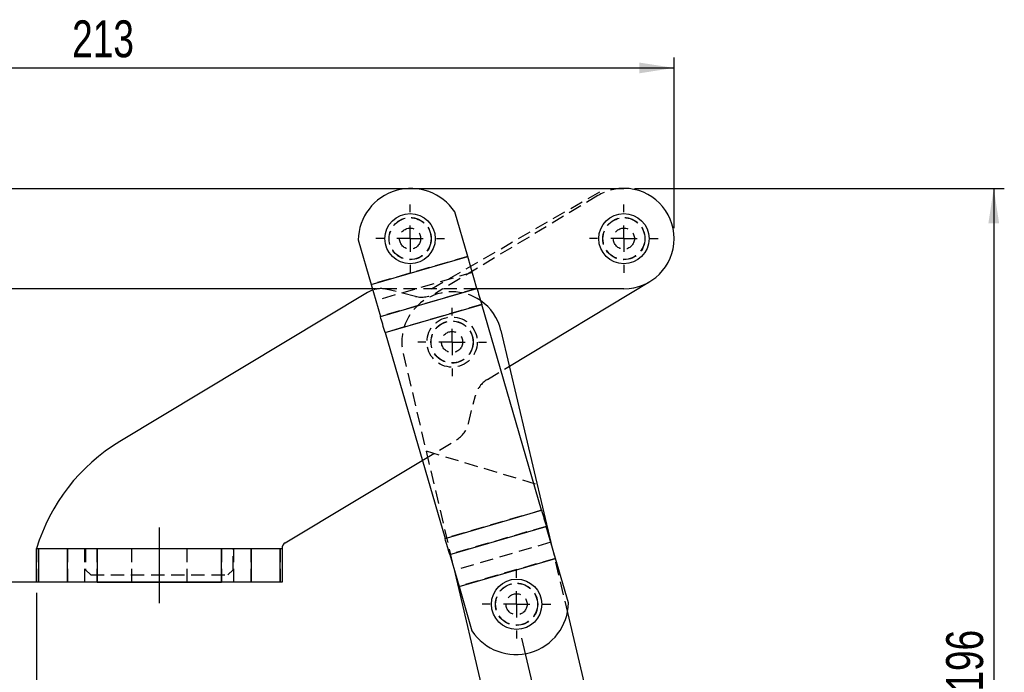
# Model space of a CAD drawing. Extents: x 67 to 774, y 19 to 566.
# Tile 34 of 44: x 201 to 387, y 442 to 566. Entities that reach past the tile are written whole.
import ezdxf

# ---------------------------------------------------------------- set-up
doc = ezdxf.new("R2010")
doc.units = 0
doc.header["$LTSCALE"] = 2
doc.linetypes.add('CENTERX2', pattern=[20.32, 12.7, -2.54, 2.54, -2.54])
doc.linetypes.add('HIDDEN', pattern=[1.905, 1.27, -0.635])
doc.layers.get('0').update_dxf_attribs({"linetype": 'CONTINUOUS'})
doc.layers.add('FORMATO', color=179, linetype='CONTINUOUS')
doc.styles.add('SLDTEXTSTYLE0', font='TXT', dxfattribs={"width": 0.75})
doc.dimstyles.new('SLDDIMSTYLE0', dxfattribs={"dimtxt": 7, "dimasz": 6.604, "dimexe": 0, "dimexo": 0.0625, "dimgap": 1.75, "dimtad": 1, "dimdec": 0, "dimrnd": 1e-09, "dimzin": 12, "dimtxsty": 'SLDTEXTSTYLE0', "dimsah": 1, "dimcen": 0.09, "dimazin": 3, "dimtfac": 1, "dimtdec": 0, "dimtofl": 0, "dimtmove": 0, "dimatfit": 3, "dimtolj": 1, "dimtzin": 12})
doc.dimstyles.new('SLDDIMSTYLE1', dxfattribs={"dimtxt": 7, "dimasz": 6.604, "dimexe": 0, "dimexo": 0.0625, "dimgap": 1.75, "dimtad": 1, "dimdec": 1, "dimrnd": 1e-09, "dimzin": 12, "dimtxsty": 'SLDTEXTSTYLE0', "dimsah": 1, "dimcen": 0.09, "dimazin": 3, "dimtfac": 1, "dimtdec": 1, "dimtofl": 0, "dimtmove": 0, "dimatfit": 3, "dimtolj": 1, "dimtzin": 12})
doc.dimstyles.new('SLDDIMSTYLE2', dxfattribs={"dimtxt": 7, "dimasz": 6.604, "dimexe": 0, "dimexo": 0.0625, "dimgap": 1.75, "dimtad": 1, "dimdec": 3, "dimrnd": 1e-09, "dimzin": 12, "dimtxsty": 'SLDTEXTSTYLE0', "dimsah": 1, "dimcen": 0.09, "dimazin": 3, "dimtfac": 1, "dimtdec": 3, "dimtofl": 0, "dimtmove": 0, "dimatfit": 3, "dimtolj": 1, "dimtzin": 12})

# ---------------------------------------------------------------- blocks, each defined once
blk = doc.blocks.new('_D')
at = {"layer": 'FORMATO'}
for p, q in [((317.39, 534), (387.48, 534)), ((385.48, 534), (385.48, 337.81)), ((320.77, 337.81), (387.48, 337.81))]:
    blk.add_line(p, q, dxfattribs=at)
for points in [[(385.48, 534), (384.46, 527.4), (386.49, 527.4)], [(385.48, 337.81), (386.49, 344.41), (384.46, 344.41)]]:
    blk.add_solid(points, dxfattribs=at)
at = {"layer": 'FORMATO', "insert": (376.45, 438.59), "char_height": 7, "attachment_point": 1, "rotation": 90, "style": 'SLDTEXTSTYLE0'}
blk.add_mtext('196', dxfattribs=at)
blk = doc.blocks.new('_D_1')
at = {"layer": 'FORMATO'}
for p, q in [((109.91, 514.95), (73.95, 514.95)), ((75.95, 514.95), (75.95, 459.35)), ((242.77, 459.35), (73.95, 459.35))]:
    blk.add_line(p, q, dxfattribs=at)
for points in [[(75.95, 514.95), (74.93, 508.35), (76.97, 508.35)], [(75.95, 459.35), (76.97, 465.96), (74.93, 465.96)]]:
    blk.add_solid(points, dxfattribs=at)
at = {"layer": 'FORMATO', "insert": (66.93, 478.49), "char_height": 7, "attachment_point": 1, "rotation": 90, "style": 'SLDTEXTSTYLE0'}
blk.add_mtext('55,6', dxfattribs=at)
blk = doc.blocks.new('_D_2')
at = {"layer": 'FORMATO'}
for p, q in [((111.91, 536), (111.91, 558.84)), ((324.91, 526.48), (324.91, 558.84)), ((111.91, 556.84), (324.91, 556.84))]:
    blk.add_line(p, q, dxfattribs=at)
for points in [[(111.91, 556.84), (118.52, 555.82), (118.52, 557.86)], [(324.91, 556.84), (318.31, 557.86), (318.31, 555.82)]]:
    blk.add_solid(points, dxfattribs=at)
at = {"layer": 'FORMATO', "insert": (210.84, 565.86), "char_height": 7, "attachment_point": 1, "style": 'SLDTEXTSTYLE0'}
blk.add_mtext('213', dxfattribs=at)
blk = doc.blocks.new('_D_4')
at = {"layer": 'FORMATO'}
for p, q in [((111.91, 512.95), (111.91, 429.04)), ((204.11, 457.35), (204.11, 429.04)), ((111.91, 431.04), (204.11, 431.04))]:
    blk.add_line(p, q, dxfattribs=at)
for points in [[(111.91, 431.04), (118.52, 430.02), (118.52, 432.05)], [(204.11, 431.04), (197.51, 432.05), (197.51, 430.02)]]:
    blk.add_solid(points, dxfattribs=at)
at = {"layer": 'FORMATO', "insert": (151.56, 440.06), "char_height": 7, "attachment_point": 1, "style": 'SLDTEXTSTYLE0'}
blk.add_mtext('92,2', dxfattribs=at)
blk = doc.blocks.new('SW_CENTERMARKSYMBOL_0')
at = {"layer": 'FORMATO', "color": 0}
for p, q in [((0, 5), (0, 6.5)), ((0, 0), (0, 2.5)), ((-5, 0), (-6.5, 0)), ((0, 0), (-2.5, 0)), ((0, 0), (0, -2.5)), ((0, 0), (2.5, 0)), ((5, 0), (6.5, 0)), ((0, -5), (0, -6.5))]:
    blk.add_line(p, q, dxfattribs=at)
blk = doc.blocks.new('SW_CENTERMARKSYMBOL_1')
at = {"layer": 'FORMATO', "color": 0}
for p, q in [((0, 5), (0, 6.5)), ((0, 0), (0, 2.5)), ((-5, 0), (-6.5, 0)), ((0, 0), (-2.5, 0)), ((0, 0), (0, -2.5)), ((0, 0), (2.5, 0)), ((5, 0), (6.5, 0)), ((0, -5), (0, -6.5))]:
    blk.add_line(p, q, dxfattribs=at)
blk = doc.blocks.new('SW_CENTERMARKSYMBOL_2')
at = {"layer": 'FORMATO', "color": 0}
for p, q in [((0, 5), (0, 6.5)), ((0, 0), (0, 2.5)), ((-5, 0), (-6.5, 0)), ((0, 0), (-2.5, 0)), ((0, 0), (0, -2.5)), ((0, 0), (2.5, 0)), ((5, 0), (6.5, 0)), ((0, -5), (0, -6.5))]:
    blk.add_line(p, q, dxfattribs=at)
blk = doc.blocks.new('SW_CENTERMARKSYMBOL_3')
at = {"layer": 'FORMATO', "color": 0}
for p, q in [((0, 5), (0, 6.5)), ((0, 0), (0, 2.5)), ((-5, 0), (-6.5, 0)), ((0, 0), (-2.5, 0)), ((0, 0), (0, -2.5)), ((0, 0), (2.5, 0)), ((5, 0), (6.5, 0)), ((0, -5), (0, -6.5))]:
    blk.add_line(p, q, dxfattribs=at)

msp = doc.modelspace()

# ---------------------------------------------------------------- linework, layer by layer
at = {"color": 7, "linetype": 'CONTINUOUS'}
for p, q in [((111.912867, 534.001983), (315.387866, 534.001983)), ((285.790412, 521.098936), (283.335412, 529.538066)), ((265.043682, 524.216879), (267.498681, 515.77775)), ((267.498681, 515.77775), (285.790412, 521.098936)), ((267.500078, 515.772949), (285.791809, 521.094136)), ((285.790412, 521.098936), (285.791809, 521.094136)), ((287.55606, 515.029476), (285.791809, 521.094136)), ((267.738899, 514.951983), (111.912867, 514.951983)), ((267.500078, 515.772949), (269.264328, 509.708289)), ((269.264328, 509.708289), (287.55606, 515.029476)), ((315.387866, 514.951983), (287.578602, 514.951983)), ((293.697821, 500.296522), (320.301621, 516.317287)), ((266.821211, 514.280222), (219.862869, 486.001983)), ((270.152589, 506.654866), (288.44432, 511.976053)), ((299.790582, 472.972956), (288.44432, 511.976053)), ((270.152589, 506.654866), (281.498848, 467.651766)), ((292.106239, 507.05646), (301.575954, 466.835685)), ((251.227608, 466.789778), (277.199721, 482.430145)), ((281.498848, 467.651766), (299.790582, 472.972956)), ((282.38711, 464.598343), (300.678843, 469.919533)), ((302.443093, 463.854872), (300.678843, 469.919533)), ((204.112863, 459.351979), (204.112863, 465.701982)), ((204.112863, 465.701982), (204.474708, 465.701982)), ((204.474708, 465.701982), (204.474708, 459.351979)), ((204.474708, 465.701982), (209.955363, 465.701982)), ((209.955363, 459.351979), (209.955363, 465.701982)), ((209.955363, 465.701982), (215.593515, 465.701982)), ((215.593515, 465.701982), (215.593515, 459.351979)), ((215.593515, 465.701982), (239.132216, 465.701982)), ((239.132216, 459.351979), (239.132216, 465.701982)), ((239.132216, 465.701982), (244.770369, 465.701982)), ((244.770369, 465.701982), (244.770369, 459.351979)), ((244.770369, 465.701982), (250.251023, 465.701982)), ((250.251023, 459.351979), (250.251023, 465.701982)), ((250.251023, 465.701982), (250.612868, 465.701982)), ((250.612868, 465.701982), (250.612868, 459.351979)), ((282.38711, 464.598343), (284.151361, 458.533682)), ((284.151361, 458.533682), (302.443093, 463.854872)), ((284.152758, 458.528884), (302.444489, 463.85007)), ((304.899489, 455.410942), (302.444489, 463.85007)), ((283.146208, 461.988922), (289.821614, 433.636442)), ((204.474708, 459.351979), (204.112863, 459.351979)), ((209.955363, 459.351979), (204.474708, 459.351979)), ((215.593515, 459.351979), (209.955363, 459.351979)), ((215.593515, 459.351979), (239.132216, 459.351979)), ((244.770369, 459.351979), (239.132216, 459.351979)), ((250.251023, 459.351979), (244.770369, 459.351979)), ((250.612868, 459.351979), (250.251023, 459.351979)), ((284.152758, 458.528884), (286.607756, 450.089753)), ((304.69454, 453.590095), (308.364593, 438.002259))]:
    msp.add_line(p, q, dxfattribs=at)
at = {"color": 7, "linetype": 'HIDDEN'}
for p, q in [((278.912867, 514.951983), (311.908434, 534.001983)), ((310.47411, 532.636678), (279.695196, 514.101666)), ((285.790412, 521.098936), (267.498681, 515.77775)), ((285.791809, 521.094136), (267.500078, 515.772949)), ((286.678674, 518.045513), (268.38694, 512.724327)), ((287.578602, 514.951983), (267.738899, 514.951983)), ((287.55606, 515.029476), (269.264328, 509.708289)), ((275.910953, 513.532307), (270.605454, 514.849583)), ((288.442923, 511.980854), (270.151192, 506.659666)), ((288.44432, 511.976053), (270.152589, 506.654866)), ((273.56326, 502.690638), (283.146208, 461.988922)), ((289.522708, 497.782275), (293.697821, 500.296522)), ((285.932167, 489.398312), (287.249442, 494.703814)), ((277.199721, 482.430145), (283.658901, 486.319851)), ((277.911892, 484.220661), (298.975481, 477.88069)), ((299.790582, 472.972956), (281.498848, 467.651766)), ((299.791978, 472.968154), (281.500245, 467.646968)), ((300.678843, 469.919533), (282.38711, 464.598343)), ((301.556228, 466.903493), (283.264497, 461.582303)), ((301.575954, 466.835685), (304.69454, 453.590095)), ((204.474708, 459.351979), (204.474708, 465.701982)), ((209.955363, 465.701982), (209.955363, 459.351979)), ((213.262869, 459.351979), (213.262869, 465.701982)), ((213.362863, 465.701982), (213.362863, 461.701982)), ((215.593515, 459.351979), (215.593515, 465.701982)), ((222.112863, 465.701982), (222.112863, 459.351979)), ((232.612869, 459.351979), (232.612869, 465.701982)), ((239.132216, 465.701982), (239.132216, 459.351979)), ((241.362868, 461.701982), (241.362868, 465.701982)), ((241.462862, 459.351979), (241.462862, 465.701982)), ((244.770369, 459.351979), (244.770369, 465.701982)), ((250.251023, 465.701982), (250.251023, 459.351979)), ((302.443093, 463.854872), (284.151361, 458.533682)), ((302.444489, 463.85007), (284.152758, 458.528884)), ((213.362863, 461.701982), (214.362865, 460.70198)), ((240.362866, 460.70198), (241.362868, 461.701982)), ((214.362865, 460.70198), (240.362866, 460.70198))]:
    msp.add_line(p, q, dxfattribs=at)
at = {"color": 7, "linetype": 'CONTINUOUS', "flags": 128}
for points in [[(287.55606, 515.029476), (287.658584, 514.677041), (287.764475, 514.313041), (287.873276, 513.939034), (287.984522, 513.556621), (288.097738, 513.167439), (288.212437, 512.773156), (288.32813, 512.375459), (288.44432, 511.976053)], [(270.152589, 506.654866), (270.036398, 507.054273), (269.920705, 507.451968), (269.806007, 507.846253), (269.692792, 508.235434), (269.581543, 508.617846), (269.472743, 508.991854), (269.366851, 509.355854), (269.264328, 509.708289)], [(299.790582, 472.972956), (299.906772, 472.573549), (300.022464, 472.175851), (300.137164, 471.781567), (300.25038, 471.392386), (300.361626, 471.009973), (300.470427, 470.635965), (300.576317, 470.271964), (300.678843, 469.919533)], [(282.38711, 464.598343), (282.284586, 464.950778), (282.178695, 465.314779), (282.069894, 465.688787), (281.958645, 466.0712), (281.84543, 466.460381), (281.730732, 466.854665), (281.615039, 467.252359), (281.498848, 467.651766)], [(302.443093, 463.854872), (302.443254, 463.854317), (302.443421, 463.853747), (302.443591, 463.853158), (302.443766, 463.852555), (302.443944, 463.851944), (302.444125, 463.851325), (302.444306, 463.850699), (302.444489, 463.85007)]]:
    msp.add_lwpolyline(points, dxfattribs=at)
at = {"color": 7, "linetype": 'CONTINUOUS'}
for centre in [(274.887866, 524.476983), (315.387866, 524.476983), (295.055304, 455.150837)]:
    msp.add_circle(centre, 4.7625, dxfattribs=at)
at = {"color": 7, "linetype": 'HIDDEN'}
for centre, radius in [((274.887866, 524.476983), 4), ((274.887866, 524.476983), 3.96875), ((315.387866, 524.476983), 4), ((315.387866, 524.476983), 3.96875), ((274.887866, 524.476983), 2), ((315.387866, 524.476983), 2), ((282.834749, 504.873549), 4.7625), ((282.834749, 504.873549), 4), ((282.834749, 504.873549), 3.96875), ((282.834749, 504.873549), 2), ((295.055304, 455.150837), 4), ((295.055304, 455.150837), 3.96875), ((295.055304, 455.150837), 2)]:
    msp.add_circle(centre, radius, dxfattribs=at)
at = {"color": 7, "linetype": 'CONTINUOUS'}
for centre, radius, start, end in [((275.022055, 524.015703), 9.980402, 33.59512777, 178.84500372), ((315.387866, 524.476983), 9.525, 270, 90), ((270.665758, 516.696701), 3.297703, 196.18048308, 196.26735682), ((269.400611, 509.996918), 5, 108.64419037, 121.0562827), ((282.834749, 504.873549), 9.525, 13.24862265, 55.52592655), ((238.241458, 455.482816), 35.625724, 121.0562827, 163.33065741), ((251.882674, 465.701983), 1.269809, 121.0562827, 180), ((282.070703, 457.925298), 2.167779, 16.16682747, 16.29891204), ((294.921114, 455.612117), 9.980402, 213.59512777, 358.84500372)]:
    msp.add_arc(centre, radius, start, end, dxfattribs=at)
at = {"color": 7, "linetype": 'HIDDEN'}
for centre, radius, start, end in [((315.387866, 524.476983), 9.525, 90, 121.0562827), ((269.400611, 509.996918), 5, 76.0562827, 108.64419037), ((282.834749, 504.873549), 9.525, 55.52592655, 193.24862265), ((277.115798, 518.384971), 5, 256.0562827, 301.0562827), ((292.102107, 493.498971), 5, 121.0562827, 166.0562827), ((281.079502, 490.603157), 5, 301.0562827, 346.0562827)]:
    msp.add_arc(centre, radius, start, end, dxfattribs=at)
at = {"layer": 'FORMATO', "linetype": 'CENTERX2'}
for p, q in [((227.362866, 469.701983), (227.362866, 455.351983)), ((318.005963, 355.49065), (296.053472, 448.729593))]:
    msp.add_line(p, q, dxfattribs=at)

# ---------------------------------------------------------------- block references
at = {"layer": 'FORMATO'}
for name, p in [('SW_CENTERMARKSYMBOL_1', (274.887866, 524.476983)), ('SW_CENTERMARKSYMBOL_0', (315.387866, 524.476983)), ('SW_CENTERMARKSYMBOL_2', (282.834749, 504.873549)), ('SW_CENTERMARKSYMBOL_3', (295.055304, 455.150837))]:
    msp.add_blockref(name, p, dxfattribs=at)

# ---------------------------------------------------------------- dimensions: what is measured, and where the dimension line sits
for base, p1, p2, angle, dimstyle, picture, middle in [((324.912866, 556.840376), (111.912866, 534.001983), (324.912866, 524.476983), 0, 'SLDDIMSTYLE2', '_D_2', (218.601923, 556.840376)), ((385.475644, 337.807204), (315.387866, 534.001983), (318.770931, 337.807204), 90, 'SLDDIMSTYLE0', '_D', (385.475644, 446.352014)), ((75.950785, 459.351983), (111.912866, 514.951983), (244.770372, 459.351983), 90, 'SLDDIMSTYLE1', '_D_1', (75.950785, 487.540786))]:
    dim = msp.add_linear_dim(base=base, p1=p1, p2=p2, angle=angle, dimstyle=dimstyle, dxfattribs=at)
    dim.commit()
    dim.dimension.update_dxf_attribs({"geometry": picture, "text_midpoint": middle, "dimtype": 160})
dim = msp.add_linear_dim(base=(204.112866, 431.037792), p1=(111.912866, 514.951983), p2=(204.112866, 459.351983), dimstyle='SLDDIMSTYLE2', dxfattribs=at)
dim.commit()
dim.dimension.update_dxf_attribs({"geometry": '_D_4', "text_midpoint": (160.612257, 431.037792), "dimtype": 160})

doc.saveas('drawing.dxf')
